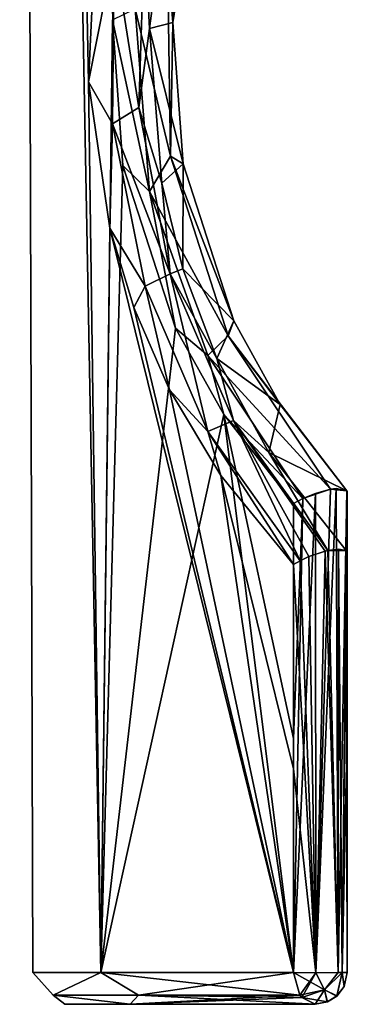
# Model space of a CAD drawing. Header units: metres. Extents: x -37.5 to 37.5, y -75 to 1.
# Tile 1 of 4: x -13.1 to -8, y -75 to -59.6. Entities that reach past the tile are written whole.
import ezdxf

# ---------------------------------------------------------------- set-up
doc = ezdxf.new("R2010")
doc.units = ezdxf.units.M
doc.layers.add('solid_26000620', color=7, linetype='CONTINUOUS')

msp = doc.modelspace()

# ---------------------------------------------------------------- linework, layer by layer
at = {"layer": 'solid_26000620'}
for points in [[(-12.919494, -74.504013, 3.748438), (-13.123844, -7, 6.743555), (-13.123844, -7, 0.753317)], [(-11.856433, -74.504013, -1.383652), (-12.919494, -74.504013, 3.748438), (-13.123844, -7, 0.753317)], [(-11.673737, -59.579109, -2.060847), (-11.856433, -74.504013, -1.383652), (-13.123844, -7, 0.753317)], [(-12.045397, -60.554508, 8.721177), (-11.943154, -58.34325, 9.006174), (-13.123844, -7, 6.743555)], [(-11.856431, -74.504013, 8.880527), (-12.045397, -60.554508, 8.721177), (-13.123844, -7, 6.743555)], [(-12.919494, -74.504013, 3.748438), (-11.856431, -74.504013, 8.880527), (-13.123844, -7, 6.743555)], [(-11.170976, -58.204933, 9.29424), (-11.092403, -59.715275, 8.544657), (-10.766996, -57.20393, 9.348492)], [(-10.766996, -57.20393, 9.348492), (-11.092403, -59.715275, 8.544657), (-10.727472, -59.620548, -1.818124)], [(-10.766996, -57.20393, 9.348492), (-10.727472, -59.620548, -1.818124), (-10.351542, -57.262516, -2.585267)], [(-10.812231, -58.586494, -2.441279), (-10.351542, -57.262516, -2.585267), (-10.727472, -59.620548, -1.818124)], [(-11.26309, -60.951862, 8.99545), (-11.170976, -58.204933, 9.29424), (-11.647366, -58.520382, 9.244874)], [(-11.26309, -60.951862, 8.99545), (-11.092403, -59.715275, 8.544657), (-11.170976, -58.204933, 9.29424)], [(-11.647366, -58.520382, 9.244874), (-11.943154, -58.34325, 9.006174), (-12.045397, -60.554508, 8.721177)], [(-11.673473, -61.211308, 9.118996), (-11.647366, -58.520382, 9.244874), (-12.045397, -60.554508, 8.721177)], [(-11.26309, -60.951862, 8.99545), (-11.647366, -58.520382, 9.244874), (-11.673473, -61.211308, 9.118996)], [(-11.319988, -59.41095, -2.351362), (-10.812231, -58.586494, -2.441279), (-10.767474, -61.714291, -2.475583)], [(-10.767474, -61.714291, -2.475583), (-10.812231, -58.586494, -2.441279), (-10.727472, -59.620548, -1.818124)], [(-11.092045, -62.270981, -2.765407), (-11.673737, -59.579109, -2.060847), (-11.319988, -59.41095, -2.351362)], [(-11.092045, -62.270981, -2.765407), (-11.319988, -59.41095, -2.351362), (-10.767474, -61.714291, -2.475583)], [(-11.673737, -59.579109, -2.060847), (-11.511191, -61.863567, -2.337481), (-11.856433, -74.504013, -1.383652)], [(-11.092045, -62.270981, -2.765407), (-11.511191, -61.863567, -2.337481), (-11.673737, -59.579109, -2.060847)], [(-11.092403, -59.715275, 8.544657), (-10.565989, -61.834793, -2.10645), (-10.727472, -59.620548, -1.818124)], [(-10.767474, -61.714291, -2.475583), (-10.727472, -59.620548, -1.818124), (-10.565989, -61.834793, -2.10645)], [(-11.26309, -60.951862, 8.99545), (-10.901913, -62.142048, 8.954181), (-11.092403, -59.715275, 8.544657)], [(-11.092403, -59.715275, 8.544657), (-10.901913, -62.142048, 8.954181), (-10.565989, -61.834793, -2.10645)], [(-11.856431, -74.504013, 8.880527), (-11.716107, -62.845997, 9.411774), (-12.045397, -60.554508, 8.721177)], [(-11.673473, -61.211308, 9.118996), (-12.045397, -60.554508, 8.721177), (-11.716107, -62.845997, 9.411774)], [(-10.769759, -63.558208, 10.074726), (-11.26309, -60.951862, 8.99545), (-11.673473, -61.211308, 9.118996)], [(-10.769759, -63.558208, 10.074726), (-10.901913, -62.142048, 8.954181), (-11.26309, -60.951862, 8.99545)], [(-11.160969, -63.755123, 10.196962), (-11.673473, -61.211308, 9.118996), (-11.716107, -62.845997, 9.411774)], [(-10.769759, -63.558208, 10.074726), (-11.673473, -61.211308, 9.118996), (-11.160969, -63.755123, 10.196962)], [(-11.092045, -62.270981, -2.765407), (-10.767474, -61.714291, -2.475583), (-9.861222, -64.528915, -3.989172)], [(-10.901913, -62.142048, 8.954181), (-10.574787, -63.483517, 9.624835), (-10.565989, -61.834793, -2.10645)], [(-10.767474, -61.714291, -2.475583), (-10.565989, -61.834793, -2.10645), (-9.775321, -64.297974, -3.413801)], [(-9.861222, -64.528915, -3.989172), (-10.767474, -61.714291, -2.475583), (-9.775321, -64.297974, -3.413801)], [(-10.574787, -63.483517, 9.624835), (-9.775321, -64.297974, -3.413801), (-10.565989, -61.834793, -2.10645)], [(-11.511191, -61.863567, -2.337481), (-10.686805, -64.409828, -3.654682), (-11.856433, -74.504013, -1.383652)], [(-11.092045, -62.270981, -2.765407), (-10.686805, -64.409828, -3.654682), (-11.511191, -61.863567, -2.337481)], [(-10.769759, -63.558208, 10.074726), (-10.574787, -63.483517, 9.624835), (-10.901913, -62.142048, 8.954181)], [(-10.182418, -64.838562, -4.195609), (-10.686805, -64.409828, -3.654682), (-11.092045, -62.270981, -2.765407)], [(-10.182418, -64.838562, -4.195609), (-11.092045, -62.270981, -2.765407), (-9.861222, -64.528915, -3.989172)], [(-11.856431, -74.504013, 8.880527), (-8.842193, -74.504013, 13.16804), (-11.716107, -62.845997, 9.411774)], [(-8.842193, -74.504013, 13.16804), (-11.340063, -64.084549, 10.111206), (-11.716107, -62.845997, 9.411774)], [(-11.160969, -63.755123, 10.196962), (-11.716107, -62.845997, 9.411774), (-11.340063, -64.084549, 10.111206)], [(-10.769759, -63.558208, 10.074726), (-10.040378, -64.886368, 10.555545), (-10.574787, -63.483517, 9.624835)], [(-10.574787, -63.483517, 9.624835), (-10.040378, -64.886368, 10.555545), (-9.775321, -64.297974, -3.413801)], [(-10.769759, -63.558208, 10.074726), (-11.160969, -63.755123, 10.196962), (-10.179133, -66.027229, 11.726207)], [(-9.778116, -65.858147, 11.67591), (-10.040378, -64.886368, 10.555545), (-10.769759, -63.558208, 10.074726)], [(-9.778116, -65.858147, 11.67591), (-10.769759, -63.558208, 10.074726), (-10.179133, -66.027229, 11.726207)], [(-11.160969, -63.755123, 10.196962), (-11.340063, -64.084549, 10.111206), (-10.778852, -65.374031, 11.003027)], [(-10.179133, -66.027229, 11.726207), (-11.160969, -63.755123, 10.196962), (-10.778852, -65.374031, 11.003027)], [(-8.842193, -74.504013, 13.16804), (-10.778852, -65.374031, 11.003027), (-11.340063, -64.084549, 10.111206)], [(-10.040378, -64.886368, 10.555545), (-9.050877, -65.60347, -4.370284), (-9.775321, -64.297974, -3.413801)], [(-9.861222, -64.528915, -3.989172), (-9.775321, -64.297974, -3.413801), (-9.050877, -65.60347, -4.370284)], [(-10.686805, -64.409828, -3.654682), (-9.92896, -65.760582, -4.626996), (-11.856433, -74.504013, -1.383652)], [(-10.182418, -64.838562, -4.195609), (-9.92896, -65.760582, -4.626996), (-10.686805, -64.409828, -3.654682)], [(-10.182418, -64.838562, -4.195609), (-9.861222, -64.528915, -3.989172), (-8.260608, -66.934372, -5.828756)], [(-9.861222, -64.528915, -3.989172), (-9.050877, -65.60347, -4.370284), (-8.007287, -66.95565, -5.474591)], [(-8.260608, -66.934372, -5.828756), (-9.861222, -64.528915, -3.989172), (-8.007287, -66.95565, -5.474591)], [(-8.696309, -67.079315, -5.848053), (-9.92896, -65.760582, -4.626996), (-10.182418, -64.838562, -4.195609)], [(-8.696309, -67.079315, -5.848053), (-10.182418, -64.838562, -4.195609), (-8.260608, -66.934372, -5.828756)], [(-10.040378, -64.886368, 10.555545), (-9.22845, -66.357178, 11.697506), (-9.050877, -65.60347, -4.370284)], [(-9.778116, -65.858147, 11.67591), (-9.22845, -66.357178, 11.697506), (-10.040378, -64.886368, 10.555545)], [(-8.842193, -74.504013, 13.16804), (-9.97576, -66.71833, 12.056058), (-10.778852, -65.374031, 11.003027)], [(-10.179133, -66.027229, 11.726207), (-10.778852, -65.374031, 11.003027), (-9.97576, -66.71833, 12.056058)], [(-9.22845, -66.357178, 11.697506), (-8.007287, -66.95565, -5.474591), (-9.050877, -65.60347, -4.370284)], [(-9.92896, -65.760582, -4.626996), (-8.842193, -74.504013, -5.671168), (-11.856433, -74.504013, -1.383652)], [(-8.841383, -70.835396, -5.712283), (-8.842193, -74.504013, -5.671168), (-9.92896, -65.760582, -4.626996)], [(-9.92896, -65.760582, -4.626996), (-8.840575, -67.157944, -5.753406), (-8.841383, -70.835396, -5.712283)], [(-8.696309, -67.079315, -5.848053), (-8.840575, -67.157944, -5.753406), (-9.92896, -65.760582, -4.626996)], [(-9.778116, -65.858147, 11.67591), (-10.179133, -66.027229, 11.726207), (-8.738274, -68.054031, 13.31406)], [(-9.778116, -65.858147, 11.67591), (-8.303361, -67.89241, 13.335823), (-9.22845, -66.357178, 11.697506)], [(-9.778116, -65.858147, 11.67591), (-8.738274, -68.054031, 13.31406), (-8.600956, -67.989059, 13.364761)], [(-9.778116, -65.858147, 11.67591), (-8.600956, -67.989059, 13.364761), (-8.343519, -67.902023, 13.350934)], [(-9.778116, -65.858147, 11.67591), (-8.343519, -67.902023, 13.350934), (-8.303361, -67.89241, 13.335823)], [(-10.179133, -66.027229, 11.726207), (-9.97576, -66.71833, 12.056058), (-8.840784, -68.112938, 13.239607)], [(-10.179133, -66.027229, 11.726207), (-8.840784, -68.112938, 13.239607), (-8.738274, -68.054031, 13.31406)], [(-9.22845, -66.357178, 11.697506), (-8.017209, -67.894852, 13.00616), (-8.007287, -66.95565, -5.474591)], [(-8.303361, -67.89241, 13.335823), (-8.017209, -67.894852, 13.00616), (-9.22845, -66.357178, 11.697506)], [(-8.841488, -71.311821, 13.20382), (-8.840784, -68.112938, 13.239607), (-9.97576, -66.71833, 12.056058)], [(-8.842193, -74.504013, 13.16804), (-8.841488, -71.311821, 13.20382), (-9.97576, -66.71833, 12.056058)], [(-8.492282, -74.505508, -5.80654), (-8.260608, -66.934372, -5.828756), (-8.174541, -66.922577, -5.76949)], [(-8.143795, -74.50386, -5.657491), (-8.492282, -74.505508, -5.80654), (-8.174541, -66.922577, -5.76949)], [(-8.174541, -66.922577, -5.76949), (-8.260608, -66.934372, -5.828756), (-8.007287, -66.95565, -5.474591)], [(-8.143795, -74.50386, -5.657491), (-8.174541, -66.922577, -5.76949), (-8.007287, -66.95565, -5.474591)], [(-8.497692, -66.99826, -5.889087), (-8.842193, -74.504013, -5.671168), (-8.696309, -67.079315, -5.848053)], [(-8.492282, -74.505508, -5.80654), (-8.842193, -74.504013, -5.671168), (-8.497692, -66.99826, -5.889087)], [(-8.696309, -67.079315, -5.848053), (-8.842193, -74.504013, -5.671168), (-8.841383, -70.835396, -5.712283)], [(-8.696309, -67.079315, -5.848053), (-8.841383, -70.835396, -5.712283), (-8.840575, -67.157944, -5.753406)], [(-8.497692, -66.99826, -5.889087), (-8.696309, -67.079315, -5.848053), (-8.260608, -66.934372, -5.828756)], [(-8.492282, -74.505508, -5.80654), (-8.497692, -66.99826, -5.889087), (-8.260608, -66.934372, -5.828756)], [(-8.080311, -74.503113, -5.578386), (-8.143795, -74.50386, -5.657491), (-8.007287, -66.95565, -5.474591)], [(-8.080311, -74.503113, -5.578386), (-8.007287, -66.95565, -5.474591), (-8.001796, -66.964249, -5.431765)], [(-8.080311, -74.503113, -5.578386), (-8.001796, -66.964249, -5.431765), (-8, -66.968559, -5.389389)], [(-8.080311, -74.503113, -5.578386), (-8, -66.968559, -5.389389), (-8, -70.73732, -5.34802)], [(-8.017209, -67.894852, 13.00616), (-8.001796, -66.964249, -5.431765), (-8.007287, -66.95565, -5.474591)], [(-8.017209, -67.894852, 13.00616), (-8, -66.968559, -5.389389), (-8.001796, -66.964249, -5.431765)], [(-8.017209, -67.894852, 13.00616), (-8, -67.437828, 3.60112), (-8, -66.968559, -5.389389)], [(-8, -70.73732, -5.34802), (-8, -66.968559, -5.389389), (-8, -67.437828, 3.60112)], [(-8.017209, -67.894852, 13.00616), (-8.004269, -67.904739, 12.941167), (-8, -67.437828, 3.60112)], [(-8.004269, -67.904739, 12.941167), (-8, -67.905823, 12.87598), (-8, -67.437828, 3.60112)], [(-8, -67.437828, 3.60112), (-8, -67.905823, 12.87598), (-8, -71.205246, 12.839749)], [(-8, -74.5, -5.30663), (-8, -70.73732, -5.34802), (-8, -67.437828, 3.60112)], [(-8, -74.5, 12.803502), (-8, -74.5, -5.30663), (-8, -67.437828, 3.60112)], [(-8, -71.205246, 12.839749), (-8, -74.5, 12.803502), (-8, -67.437828, 3.60112)], [(-8.600956, -67.989059, 13.364761), (-8.738274, -68.054031, 13.31406), (-8.492282, -74.505508, 13.303412)], [(-8.343519, -67.902023, 13.350934), (-8.600956, -67.989059, 13.364761), (-8.492282, -74.505508, 13.303412)], [(-8.343519, -67.902023, 13.350934), (-8.492282, -74.505508, 13.303412), (-8.143795, -74.50386, 13.154363)], [(-8.303361, -67.89241, 13.335823), (-8.343519, -67.902023, 13.350934), (-8.143795, -74.50386, 13.154363)], [(-8.136593, -67.869568, 13.219808), (-8.017209, -67.894852, 13.00616), (-8.303361, -67.89241, 13.335823)], [(-8.136593, -67.869568, 13.219808), (-8.303361, -67.89241, 13.335823), (-8.143795, -74.50386, 13.154363)], [(-8.136593, -67.869568, 13.219808), (-8.143795, -74.50386, 13.154363), (-8.0804, -74.503113, 13.075397)], [(-8.136593, -67.869568, 13.219808), (-8.0804, -74.503113, 13.075397), (-8.017209, -67.894852, 13.00616)], [(-8.0804, -74.503113, 13.075397), (-8, -74.5, 12.803502), (-8.017209, -67.894852, 13.00616)], [(-8, -74.5, 12.803502), (-8.004269, -67.904739, 12.941167), (-8.017209, -67.894852, 13.00616)], [(-8, -71.205246, 12.839749), (-8, -67.905823, 12.87598), (-8.004269, -67.904739, 12.941167)], [(-8, -71.205246, 12.839749), (-8.004269, -67.904739, 12.941167), (-8, -74.5, 12.803502)], [(-8.492282, -74.505508, 13.303412), (-8.840784, -68.112938, 13.239607), (-8.841488, -71.311821, 13.20382)], [(-8.738274, -68.054031, 13.31406), (-8.840784, -68.112938, 13.239607), (-8.492282, -74.505508, 13.303412)], [(-8.080311, -74.503113, -5.578386), (-8, -70.73732, -5.34802), (-8, -74.5, -5.30663)], [(-8.492282, -74.505508, 13.303412), (-8.841488, -71.311821, 13.20382), (-8.842193, -74.504013, 13.16804)], [(-12.601519, -74.854973, 5.826064), (-11.856431, -74.504013, 8.880527), (-12.919494, -74.504013, 3.748438)], [(-12.601519, -74.854973, 1.670808), (-12.919494, -74.504013, 3.748438), (-11.856433, -74.504013, -1.383652)], [(-12.601519, -74.854973, 1.670808), (-12.601519, -74.854973, 5.826064), (-12.919494, -74.504013, 3.748438)], [(-12.601519, -74.854973, 5.826064), (-11.267613, -74.854973, 9.761396), (-11.856431, -74.504013, 8.880527)], [(-11.267613, -74.854973, -2.264524), (-12.601519, -74.854973, 1.670808), (-11.856433, -74.504013, -1.383652)], [(-11.267613, -74.854973, -2.264524), (-11.856433, -74.504013, -1.383652), (-8.842193, -74.504013, -5.671168)], [(-8.741001, -74.854973, 13.060242), (-8.842193, -74.504013, 13.16804), (-11.856431, -74.504013, 8.880527)], [(-11.267613, -74.854973, 9.761396), (-8.741001, -74.854973, 13.060242), (-11.856431, -74.504013, 8.880527)], [(-8.741001, -74.854973, -5.563369), (-11.267613, -74.854973, -2.264524), (-8.842193, -74.504013, -5.671168)], [(-8.354733, -74.775063, 13.194961), (-8.842193, -74.504013, 13.16804), (-8.741001, -74.854973, 13.060242)], [(-8.492282, -74.505508, 13.303412), (-8.842193, -74.504013, 13.16804), (-8.354733, -74.775063, 13.194961)], [(-8.492282, -74.505508, -5.80654), (-8.741001, -74.854973, -5.563369), (-8.842193, -74.504013, -5.671168)], [(-8.492282, -74.505508, -5.80654), (-8.709135, -74.89576, -5.529422), (-8.741001, -74.854973, -5.563369)], [(-8.354629, -74.775093, -5.698024), (-8.709135, -74.89576, -5.529422), (-8.492282, -74.505508, -5.80654)], [(-8.492282, -74.505508, 13.303412), (-8.354733, -74.775063, 13.194961), (-8.0804, -74.503113, 13.075397)], [(-8.143795, -74.50386, 13.154363), (-8.492282, -74.505508, 13.303412), (-8.0804, -74.503113, 13.075397)], [(-8.354629, -74.775093, -5.698024), (-8.492282, -74.505508, -5.80654), (-8.143795, -74.50386, -5.657491)], [(-8.0804, -74.503113, 13.075397), (-8.354733, -74.775063, 13.194961), (-8.162983, -74.869347, 12.803502)], [(-8.354629, -74.775093, -5.698024), (-8.143795, -74.50386, -5.657491), (-8.080311, -74.503113, -5.578386)], [(-8.164038, -74.870308, -5.30663), (-8.354629, -74.775093, -5.698024), (-8.080311, -74.503113, -5.578386)], [(-8.050791, -74.719566, -5.30663), (-8.164038, -74.870308, -5.30663), (-8.080311, -74.503113, -5.578386)], [(-8.0804, -74.503113, 13.075397), (-8.162983, -74.869347, 12.803502), (-8.050346, -74.718658, 12.803502)], [(-8.0804, -74.503113, 13.075397), (-8.050346, -74.718658, 12.803502), (-8, -74.5, 12.803502)], [(-8.050791, -74.719566, -5.30663), (-8.080311, -74.503113, -5.578386), (-8, -74.5, -5.30663)], [(-8.050346, -74.718658, 12.803502), (-8.050791, -74.719566, -5.30663), (-8, -74.5, -5.30663)], [(-8.050346, -74.718658, 12.803502), (-8, -74.5, -5.30663), (-8, -74.5, 12.803502)], [(-8.354733, -74.775063, 13.194961), (-8.741001, -74.854973, 13.060242), (-8.709195, -74.895691, 13.026359)], [(-8.354733, -74.775063, 13.194961), (-8.709195, -74.895691, 13.026359), (-8.31109, -74.962936, 12.803502)], [(-8.354629, -74.775093, -5.698024), (-8.5, -75, -5.30663), (-8.709135, -74.89576, -5.529422)], [(-8.312372, -74.963463, -5.30663), (-8.5, -75, -5.30663), (-8.354629, -74.775093, -5.698024)], [(-8.354733, -74.775063, 13.194961), (-8.31109, -74.962936, 12.803502), (-8.162983, -74.869347, 12.803502)], [(-8.164038, -74.870308, -5.30663), (-8.312372, -74.963463, -5.30663), (-8.354629, -74.775093, -5.698024)], [(-8.162983, -74.869347, 12.803502), (-8.164038, -74.870308, -5.30663), (-8.050791, -74.719566, -5.30663)], [(-8.050346, -74.718658, 12.803502), (-8.162983, -74.869347, 12.803502), (-8.050791, -74.719566, -5.30663)], [(-12.601519, -74.854973, 1.670808), (-11.397101, -75, -1.185642), (-12.41951, -75, 3.748505)], [(-11.267613, -74.854973, -2.264524), (-11.397101, -75, -1.185642), (-12.601519, -74.854973, 1.670808)], [(-12.601519, -74.854973, 5.826064), (-12.41951, -75, 3.748505), (-11.397046, -75, 8.682643)], [(-12.601519, -74.854973, 1.670808), (-12.41951, -75, 3.748505), (-12.601519, -74.854973, 5.826064)], [(-12.601519, -74.854973, 5.826064), (-11.397046, -75, 8.682643), (-11.267613, -74.854973, 9.761396)], [(-8.741001, -74.854973, -5.563369), (-11.397101, -75, -1.185642), (-11.267613, -74.854973, -2.264524)], [(-8.709135, -74.89576, -5.529422), (-11.397101, -75, -1.185642), (-8.741001, -74.854973, -5.563369)], [(-8.709135, -74.89576, -5.529422), (-8.5, -75, -5.30663), (-11.397101, -75, -1.185642)], [(-11.267613, -74.854973, 9.761396), (-11.397046, -75, 8.682643), (-8.5, -75, 12.803502)], [(-8.709195, -74.895691, 13.026359), (-11.267613, -74.854973, 9.761396), (-8.5, -75, 12.803502)], [(-8.709195, -74.895691, 13.026359), (-8.741001, -74.854973, 13.060242), (-11.267613, -74.854973, 9.761396)], [(-8.31109, -74.962936, 12.803502), (-8.709195, -74.895691, 13.026359), (-8.5, -75, 12.803502)], [(-8.31109, -74.962936, 12.803502), (-8.312372, -74.963463, -5.30663), (-8.164038, -74.870308, -5.30663)], [(-8.162983, -74.869347, 12.803502), (-8.31109, -74.962936, 12.803502), (-8.164038, -74.870308, -5.30663)], [(-8.5, -75, 12.803502), (-12.41951, -75, 3.748505), (-11.397101, -75, -1.185642)], [(-8.5, -75, 12.803502), (-11.397046, -75, 8.682643), (-12.41951, -75, 3.748505)], [(-8.5, -75, 12.803502), (-11.397101, -75, -1.185642), (-8.5, -75, -5.30663)], [(-8.31109, -74.962936, 12.803502), (-8.5, -75, 12.803502), (-8.312372, -74.963463, -5.30663)], [(-8.312372, -74.963463, -5.30663), (-8.5, -75, 12.803502), (-8.5, -75, -5.30663)]]:
    msp.add_3dface(points, dxfattribs=at)

doc.saveas('drawing.dxf')
